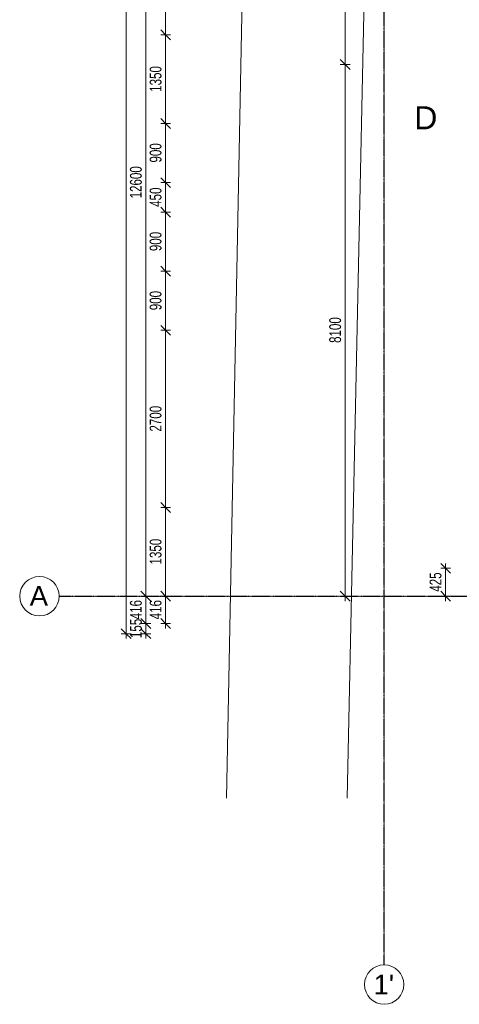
# Model space of a CAD drawing. Header units: millimetres. Extents: x -80560 to 110805, y -11020 to 52719.
# Tile 6 of 184: x 29345 to 36039, y 3783 to 18781. Entities that reach past the tile are written whole.
import ezdxf

# ---------------------------------------------------------------- set-up
doc = ezdxf.new("R2010")
doc.units = ezdxf.units.MM
doc.linetypes.add('CENTER2', pattern=[20, 8, -4, 4, -4])
for name, color, linetype, lineweight in [('A-ANNO-DIMS', 211, 'Continuous', 9), ('A-ANNO-DIMS-100', 211, 'Continuous', 9), ('A-DETL-MBND', 5, 'Continuous', 18), ('G-ANNO-SYMB', 111, 'Continuous', 9), ('S-GRID', 1, 'Continuous', 9), ('S-GRID-IDEN', 1, 'Continuous', 9)]:
    doc.layers.add(name, color=color, linetype=linetype, lineweight=lineweight)
doc.styles.add('Arial_3', font='arial.ttf', dxfattribs={"height": 350})
doc.styles.add('Arial_4', font='arial.ttf', dxfattribs={"height": 300})
doc.styles.add('Arial_5', font='arial.ttf', dxfattribs={"width": 0.7, "height": 180})
doc.dimstyles.new('n3o_1_8', dxfattribs={"dimscale": 304.8, "dimtxt": 183.646692, "dimasz": 0.492126, "dimexe": 0.246063, "dimexo": 0.0625, "dimgap": 0.032808, "dimtad": 1, "dimdec": 0, "dimdsep": 46, "dimtxsty": 'Arial_5', "dimblk1": 'OBLIQUE', "dimblk2": 'OBLIQUE', "dimsah": 1, "dimcen": 0.09, "dimdle": 0.246063, "dimazin": 0, "dimtfac": 1, "dimtdec": 4, "dimtix": 1, "dimtmove": 0, "dimatfit": 3, "dimfxl": 0.246063, "dimfxlon": 1, "dimtvp": 1, "dimtolj": 1, "dimtzin": 0, "dimarcsym": 2})
doc.dimstyles.new('n3o_1_8_3', dxfattribs={"dimscale": 304.8, "dimtxt": 183.646692, "dimasz": 0.492126, "dimexe": 0.246063, "dimexo": 0.0625, "dimgap": 0.032808, "dimtad": 1, "dimdec": 0, "dimdsep": 46, "dimtxsty": 'Arial_5', "dimblk1": 'OBLIQUE', "dimblk2": 'OBLIQUE', "dimsah": 1, "dimcen": 0.09, "dimdle": 0.246063, "dimazin": 0, "dimtfac": 1, "dimtdec": 4, "dimtix": 1, "dimtmove": 0, "dimatfit": 3, "dimfxl": 0.246063, "dimfxlon": 1, "dimtvp": 1, "dimtolj": 1, "dimtzin": 0, "dimarcsym": 2})

# ---------------------------------------------------------------- blocks, each defined once
blk = doc.blocks.new('Leonardo College_EHA_1489_R18_CF_situatie_2020_rvt-1-DO_01 eerste verdieping')
at = {"layer": 'A-DETL-MBND', "color": 254}
for p, q in [((7599, 6923), (8434, 49581)), ((8434, 49581), (7599, 6923)), ((9438, 6923), (9965, 32055)), ((9941, 30921), (9438, 6923))]:
    blk.add_line(p, q, dxfattribs=at)
blk = doc.blocks.new('Grid - r_3_0mm-316018-DO_01 eerste verdieping')
at = {"layer": 'S-GRID-IDEN'}
blk.add_circle((0, 0), 3, dxfattribs=at)
blk = doc.blocks.new('DIMBLOCK107-DO_01 eerste verdieping')
at = {"layer": 'A-ANNO-DIMS-100'}
for p, q in [((31567, 21250), (31492, 21325)), ((31642, 21250), (31492, 21250)), ((31567, 21250), (31567, 18550)), ((31567, 21250), (31642, 21175)), ((31567, 21250), (31642, 21250)), ((31567, 18550), (31492, 18625)), ((31642, 18550), (31492, 18550)), ((31567, 18550), (31642, 18475)), ((31567, 18550), (31642, 18550))]:
    blk.add_line(p, q, dxfattribs=at)
at = {"layer": 'A-ANNO-DIMS-100', "color": 0, "insert": (31324, 19708), "char_height": 180, "width": 461.09, "attachment_point": 1, "rotation": 90, "line_spacing_factor": 0.941778, "style": 'Arial_5'}
blk.add_mtext('2700', dxfattribs=at)
blk = doc.blocks.new('_Oblique')
at = {"color": 0, "linetype": 'ByBlock', "lineweight": -2}
blk.add_line((-0.5, -0.5), (0.5, 0.5), dxfattribs=at)
blk = doc.blocks.new('DIMBLOCK108-DO_01 eerste verdieping')
at = {"layer": 'A-ANNO-DIMS-100'}
for p, q in [((31567, 18550), (31492, 18625)), ((31642, 18550), (31492, 18550)), ((31567, 18550), (31567, 17200)), ((31567, 18550), (31642, 18475)), ((31567, 18550), (31642, 18550)), ((31567, 17200), (31492, 17275)), ((31642, 17200), (31492, 17200)), ((31567, 17200), (31642, 17125)), ((31567, 17200), (31642, 17200))]:
    blk.add_line(p, q, dxfattribs=at)
at = {"layer": 'A-ANNO-DIMS-100', "color": 0, "insert": (31324, 17683), "char_height": 180, "width": 461.09, "attachment_point": 1, "rotation": 90, "line_spacing_factor": 0.941778, "style": 'Arial_5'}
blk.add_mtext('1350', dxfattribs=at)
blk = doc.blocks.new('DIMBLOCK109-DO_01 eerste verdieping')
at = {"layer": 'A-ANNO-DIMS-100'}
for p, q in [((31567, 17200), (31492, 17275)), ((31642, 17200), (31492, 17200)), ((31567, 17200), (31567, 16300)), ((31567, 17200), (31642, 17125)), ((31567, 17200), (31642, 17200)), ((31567, 16300), (31492, 16375)), ((31642, 16300), (31492, 16300)), ((31567, 16300), (31642, 16225)), ((31567, 16300), (31642, 16300))]:
    blk.add_line(p, q, dxfattribs=at)
at = {"layer": 'A-ANNO-DIMS-100', "color": 0, "insert": (31324, 16606), "char_height": 180, "width": 345.82, "attachment_point": 1, "rotation": 90, "line_spacing_factor": 0.941778, "style": 'Arial_5'}
blk.add_mtext('900', dxfattribs=at)
blk = doc.blocks.new('DIMBLOCK110-DO_01 eerste verdieping')
at = {"layer": 'A-ANNO-DIMS-100'}
for p, q in [((31567, 16300), (31492, 16375)), ((31642, 16300), (31492, 16300)), ((31567, 16300), (31567, 15850)), ((31567, 16300), (31642, 16225)), ((31567, 16300), (31642, 16300)), ((31567, 15850), (31492, 15925)), ((31642, 15850), (31492, 15850)), ((31567, 15850), (31642, 15775)), ((31567, 15850), (31642, 15850))]:
    blk.add_line(p, q, dxfattribs=at)
at = {"layer": 'A-ANNO-DIMS-100', "color": 0, "insert": (31324, 15931), "char_height": 180, "width": 345.82, "attachment_point": 1, "rotation": 90, "line_spacing_factor": 0.941778, "style": 'Arial_5'}
blk.add_mtext('450', dxfattribs=at)
blk = doc.blocks.new('DIMBLOCK111-DO_01 eerste verdieping')
at = {"layer": 'A-ANNO-DIMS-100'}
for p, q in [((31567, 15850), (31492, 15925)), ((31642, 15850), (31492, 15850)), ((31567, 15850), (31567, 14950)), ((31567, 15850), (31642, 15775)), ((31567, 15850), (31642, 15850)), ((31567, 14950), (31492, 15025)), ((31642, 14950), (31492, 14950)), ((31567, 14950), (31642, 14875)), ((31567, 14950), (31642, 14950))]:
    blk.add_line(p, q, dxfattribs=at)
at = {"layer": 'A-ANNO-DIMS-100', "color": 0, "insert": (31324, 15256), "char_height": 180, "width": 345.82, "attachment_point": 1, "rotation": 90, "line_spacing_factor": 0.941778, "style": 'Arial_5'}
blk.add_mtext('900', dxfattribs=at)
blk = doc.blocks.new('DIMBLOCK112-DO_01 eerste verdieping')
at = {"layer": 'A-ANNO-DIMS-100'}
for p, q in [((31567, 14950), (31492, 15025)), ((31642, 14950), (31492, 14950)), ((31567, 14950), (31567, 14050)), ((31567, 14950), (31642, 14875)), ((31567, 14950), (31642, 14950)), ((31567, 14050), (31492, 14125)), ((31642, 14050), (31492, 14050)), ((31567, 14050), (31642, 13975)), ((31567, 14050), (31642, 14050))]:
    blk.add_line(p, q, dxfattribs=at)
at = {"layer": 'A-ANNO-DIMS-100', "color": 0, "insert": (31324, 14356), "char_height": 180, "width": 345.82, "attachment_point": 1, "rotation": 90, "line_spacing_factor": 0.941778, "style": 'Arial_5'}
blk.add_mtext('900', dxfattribs=at)
blk = doc.blocks.new('DIMBLOCK113-DO_01 eerste verdieping')
at = {"layer": 'A-ANNO-DIMS-100'}
for p, q in [((31567, 14050), (31492, 14125)), ((31642, 14050), (31492, 14050)), ((31567, 14050), (31567, 11350)), ((31567, 14050), (31642, 13975)), ((31567, 14050), (31642, 14050)), ((31567, 11350), (31492, 11425)), ((31642, 11350), (31492, 11350)), ((31567, 11350), (31642, 11275)), ((31567, 11350), (31642, 11350))]:
    blk.add_line(p, q, dxfattribs=at)
at = {"layer": 'A-ANNO-DIMS-100', "color": 0, "insert": (31324, 12508), "char_height": 180, "width": 461.09, "attachment_point": 1, "rotation": 90, "line_spacing_factor": 0.941778, "style": 'Arial_5'}
blk.add_mtext('2700', dxfattribs=at)
blk = doc.blocks.new('DIMBLOCK114-DO_01 eerste verdieping')
at = {"layer": 'A-ANNO-DIMS-100'}
for p, q in [((31567, 11350), (31492, 11425)), ((31642, 11350), (31492, 11350)), ((31567, 11350), (31567, 10000)), ((31567, 11350), (31642, 11275)), ((31567, 11350), (31642, 11350)), ((31567, 10000), (31492, 10075)), ((31642, 10000), (31492, 10000)), ((31567, 10000), (31642, 9925)), ((31567, 10000), (31642, 10000))]:
    blk.add_line(p, q, dxfattribs=at)
at = {"layer": 'A-ANNO-DIMS-100', "color": 0, "insert": (31324, 10483), "char_height": 180, "width": 461.09, "attachment_point": 1, "rotation": 90, "line_spacing_factor": 0.941778, "style": 'Arial_5'}
blk.add_mtext('1350', dxfattribs=at)
blk = doc.blocks.new('DIMBLOCK115-DO_01 eerste verdieping')
at = {"layer": 'A-ANNO-DIMS-100'}
for p, q in [((31567, 10000), (31492, 10075)), ((31642, 10000), (31492, 10000)), ((31567, 10000), (31567, 9509)), ((31567, 10000), (31642, 9925)), ((31567, 10000), (31642, 10000)), ((31567, 9584), (31492, 9659)), ((31642, 9584), (31492, 9584)), ((31567, 9584), (31642, 9509)), ((31567, 9584), (31642, 9584))]:
    blk.add_line(p, q, dxfattribs=at)
at = {"layer": 'A-ANNO-DIMS-100', "color": 0, "insert": (31324, 9648), "char_height": 180, "width": 345.82, "attachment_point": 1, "rotation": 90, "line_spacing_factor": 0.941778, "style": 'Arial_5'}
blk.add_mtext('416', dxfattribs=at)
blk = doc.blocks.new('DIMBLOCK125-DO_01 eerste verdieping')
at = {"layer": 'A-ANNO-DIMS-100'}
for p, q in [((31267, 9584), (31192, 9659)), ((31342, 9584), (31192, 9584)), ((31267, 9429), (31192, 9504)), ((31267, 9354), (31267, 9584)), ((31267, 9584), (31342, 9509)), ((31267, 9584), (31342, 9584)), ((31342, 9429), (31192, 9429)), ((31267, 9429), (31342, 9354)), ((31267, 9429), (31342, 9429))]:
    blk.add_line(p, q, dxfattribs=at)
at = {"layer": 'A-ANNO-DIMS-100', "color": 0, "insert": (31024, 9362), "char_height": 180, "width": 345.82, "attachment_point": 1, "rotation": 90, "line_spacing_factor": 0.941778, "style": 'Arial_5'}
blk.add_mtext('155', dxfattribs=at)
blk = doc.blocks.new('DIMBLOCK126-DO_01 eerste verdieping')
at = {"layer": 'A-ANNO-DIMS-100'}
for p, q in [((31267, 10000), (31192, 10075)), ((31192, 10000), (31342, 10000)), ((31267, 10000), (31192, 10000)), ((31267, 9584), (31267, 10000)), ((31267, 10000), (31342, 9925)), ((31267, 9584), (31192, 9659)), ((31342, 9584), (31192, 9584)), ((31267, 9584), (31342, 9509)), ((31267, 9584), (31342, 9584))]:
    blk.add_line(p, q, dxfattribs=at)
at = {"layer": 'A-ANNO-DIMS-100', "color": 0, "insert": (31024, 9648), "char_height": 180, "width": 345.82, "attachment_point": 1, "rotation": 90, "line_spacing_factor": 0.941778, "style": 'Arial_5'}
blk.add_mtext('416', dxfattribs=at)
blk = doc.blocks.new('DIMBLOCK127-DO_01 eerste verdieping')
at = {"layer": 'A-ANNO-DIMS-100'}
for p, q in [((31267, 22600), (31192, 22675)), ((31192, 22600), (31342, 22600)), ((31267, 22600), (31192, 22600)), ((31267, 10000), (31267, 22600)), ((31267, 22600), (31342, 22525)), ((31267, 10000), (31192, 10075)), ((31192, 10000), (31342, 10000)), ((31267, 10000), (31192, 10000)), ((31267, 10000), (31342, 9925))]:
    blk.add_line(p, q, dxfattribs=at)
at = {"layer": 'A-ANNO-DIMS-100', "color": 0, "insert": (31024, 16060), "char_height": 180, "width": 576.37, "attachment_point": 1, "rotation": 90, "line_spacing_factor": 0.941778, "style": 'Arial_5'}
blk.add_mtext('12600', dxfattribs=at)
blk = doc.blocks.new('DIMBLOCK347-DO_01 eerste verdieping')
at = {"layer": 'A-ANNO-DIMS-100'}
for p, q in [((30967, 48371), (30892, 48446)), ((30967, 48446), (30967, 9354)), ((31042, 48371), (30892, 48371)), ((30967, 48371), (31042, 48296)), ((30967, 48371), (31042, 48371)), ((30967, 9429), (30892, 9504)), ((31042, 9429), (30892, 9429)), ((30967, 9429), (31042, 9354)), ((30967, 9429), (31042, 9429))]:
    blk.add_line(p, q, dxfattribs=at)
at = {"layer": 'A-ANNO-DIMS-100', "color": 0, "insert": (30724, 28660), "char_height": 180, "width": 576.37, "attachment_point": 1, "rotation": 90, "line_spacing_factor": 0.941778, "style": 'Arial_5'}
blk.add_mtext('38942', dxfattribs=at)
blk = doc.blocks.new('DIMBLOCK612-DO_01 eerste verdieping')
at = {"layer": 'A-ANNO-DIMS-100'}
for p, q in [((35831, 10425), (35756, 10500)), ((35831, 9925), (35831, 10500)), ((35906, 10425), (35756, 10425)), ((35831, 10425), (35906, 10350)), ((35831, 10425), (35906, 10425)), ((35831, 10000), (35756, 10075)), ((35906, 10000), (35756, 10000)), ((35831, 10000), (35906, 9925)), ((35831, 10000), (35906, 10000))]:
    blk.add_line(p, q, dxfattribs=at)
at = {"layer": 'A-ANNO-DIMS-100', "color": 0, "insert": (35587, 10068), "char_height": 180, "width": 345.82, "attachment_point": 1, "rotation": 90, "line_spacing_factor": 0.941778, "style": 'Arial_5'}
blk.add_mtext('425', dxfattribs=at)
blk = doc.blocks.new('DIMBLOCK622-DO_01 eerste verdieping')
at = {"layer": 'A-ANNO-DIMS-100'}
for p, q in [((34302, 18100), (34227, 18175)), ((34377, 18100), (34227, 18100)), ((34302, 9925), (34302, 18100)), ((34302, 18100), (34377, 18025)), ((34302, 18100), (34377, 18100)), ((34302, 10000), (34227, 10075)), ((34227, 10000), (34377, 10000)), ((34302, 10000), (34227, 10000)), ((34302, 10000), (34377, 9925))]:
    blk.add_line(p, q, dxfattribs=at)
at = {"layer": 'A-ANNO-DIMS-100', "color": 0, "insert": (34058, 13858), "char_height": 180, "width": 461.09, "attachment_point": 1, "rotation": 90, "line_spacing_factor": 0.941778, "style": 'Arial_5'}
blk.add_mtext('8100', dxfattribs=at)
blk = doc.blocks.new('DIMBLOCK623-DO_01 eerste verdieping')
at = {"layer": 'A-ANNO-DIMS-100'}
for p, q in [((34302, 22600), (34227, 22675)), ((34227, 22600), (34377, 22600)), ((34302, 22600), (34227, 22600)), ((34302, 18100), (34302, 22600)), ((34302, 22600), (34377, 22525)), ((34302, 18100), (34227, 18175)), ((34377, 18100), (34227, 18100)), ((34302, 18100), (34377, 18025)), ((34302, 18100), (34377, 18100))]:
    blk.add_line(p, q, dxfattribs=at)
at = {"layer": 'A-ANNO-DIMS-100', "color": 0, "insert": (34058, 20158), "char_height": 180, "width": 461.09, "attachment_point": 1, "rotation": 90, "line_spacing_factor": 0.941778, "style": 'Arial_5'}
blk.add_mtext('4500', dxfattribs=at)

msp = doc.modelspace()

# ---------------------------------------------------------------- linework, layer by layer
at = {"layer": 'S-GRID', "linetype": 'CENTER2', "lineweight": 25}
for p, q in [((34894.8, 4383.3), (34894.8, 52119.1)), ((29945.3, 10000), (110204.9, 10000))]:
    msp.add_line(p, q, dxfattribs=at)

# ---------------------------------------------------------------- block references
at = {"color": 250, "lineweight": 5}
msp.add_blockref('Leonardo College_EHA_1489_R18_CF_situatie_2020_rvt-1-DO_01 eerste verdieping', (24894.8, 0), dxfattribs=at)
at = {"layer": 'S-GRID-IDEN', "xscale": 99.99999999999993, "yscale": 99.99999999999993, "zscale": 99.99999999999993, "rotation": 269.9999999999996}
msp.add_blockref('Grid - r_3_0mm-316018-DO_01 eerste verdieping', (29645.3, 10000), dxfattribs=at)
at = {"layer": 'S-GRID-IDEN', "xscale": 99.99999999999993, "yscale": 99.99999999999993, "zscale": 99.99999999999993}
msp.add_blockref('Grid - r_3_0mm-316018-DO_01 eerste verdieping', (34894.8, 4083.3), dxfattribs=at)

# ---------------------------------------------------------------- texts
at = {"layer": 'G-ANNO-SYMB', "insert": (35352, 17462.3), "char_height": 350, "width": 432.911, "attachment_point": 1, "style": 'Arial_3'}
msp.add_mtext('D', dxfattribs=at)
at = {"layer": 'S-GRID-IDEN', "char_height": 300, "attachment_point": 1, "style": 'Arial_4'}
for s, insert, width in [('A', (29497.2, 10154.5), 344.726), ("1'", (34732.7, 4235.1), 384.81)]:
    msp.add_mtext(s, dxfattribs=dict(at, insert=insert, width=width))

# ---------------------------------------------------------------- dimensions: what is measured, and where the dimension line sits
at = {"layer": 'A-ANNO-DIMS'}
for base, p1, p2, dimstyle, override, picture, middle in [((30967.5, 9429), (31042.5, 48371), (31042.5, 9429), 'n3o_1_8_3', {"dimpost": '<>', "dimfxl": 38942}, 'DIMBLOCK347-DO_01 eerste verdieping', (30865.5, 28900)), ((31267.5, 22600), (31192.5, 10000), (31192.5, 22600), 'n3o_1_8', {"dimpost": '<>', "dimfxl": 12600}, 'DIMBLOCK127-DO_01 eerste verdieping', (31165.6, 16300)), ((34302, 22600), (34377, 18100), (34227, 22600), 'n3o_1_8_3', {"dimpost": '<>', "dimfxl": 4502.499306}, 'DIMBLOCK623-DO_01 eerste verdieping', (34200.1, 20350)), ((31567.5, 18550), (31642.5, 21250), (31642.5, 18550), 'n3o_1_8', {"dimpost": '<>', "dimfxl": 2700}, 'DIMBLOCK107-DO_01 eerste verdieping', (31465.6, 19900)), ((31567.5, 17200), (31642.5, 18550), (31642.5, 17200), 'n3o_1_8', {"dimpost": '<>', "dimfxl": 1350}, 'DIMBLOCK108-DO_01 eerste verdieping', (31465.5, 17875)), ((34302, 18100), (34227, 10000), (34377, 18100), 'n3o_1_8_3', {"dimpost": '<>', "dimfxl": 8101.38877}, 'DIMBLOCK622-DO_01 eerste verdieping', (34200.1, 14050)), ((31567.5, 16300), (31642.5, 17200), (31642.5, 16300), 'n3o_1_8', {"dimpost": '<>', "dimfxl": 900}, 'DIMBLOCK109-DO_01 eerste verdieping', (31465.6, 16750)), ((31567.5, 15850), (31642.5, 16300), (31642.5, 15850), 'n3o_1_8', {"dimpost": '<>', "dimfxl": 450}, 'DIMBLOCK110-DO_01 eerste verdieping', (31465.6, 16075)), ((31567.5, 14950), (31642.5, 15850), (31642.5, 14950), 'n3o_1_8', {"dimpost": '<>', "dimfxl": 900}, 'DIMBLOCK111-DO_01 eerste verdieping', (31465.6, 15400)), ((31567.5, 14050), (31642.5, 14950), (31642.5, 14050), 'n3o_1_8', {"dimpost": '<>', "dimfxl": 900}, 'DIMBLOCK112-DO_01 eerste verdieping', (31465.6, 14500)), ((31567.5, 11350), (31642.5, 14050), (31642.5, 11350), 'n3o_1_8', {"dimpost": '<>', "dimfxl": 2700}, 'DIMBLOCK113-DO_01 eerste verdieping', (31465.6, 12700)), ((31567.5, 10000), (31642.5, 11350), (31642.5, 10000), 'n3o_1_8', {"dimpost": '<>', "dimfxl": 1350}, 'DIMBLOCK114-DO_01 eerste verdieping', (31465.5, 10675)), ((35830.6, 10425), (35905.6, 10000), (35905.6, 10425), 'n3o_1_8_3', {"dimpost": '<>', "dimfxl": 425}, 'DIMBLOCK612-DO_01 eerste verdieping', (35728.7, 10212.5)), ((31267.5, 10000), (31342.5, 9584), (31192.5, 10000), 'n3o_1_8', {"dimpost": '<>', "dimfxl": 442.217141}, 'DIMBLOCK126-DO_01 eerste verdieping', (31165.6, 9792)), ((31567.5, 9584), (31642.5, 10000), (31642.5, 9584), 'n3o_1_8', {"dimpost": '<>', "dimfxl": 416}, 'DIMBLOCK115-DO_01 eerste verdieping', (31465.6, 9792)), ((31267.5, 9584), (31342.5, 9429), (31342.5, 9584), 'n3o_1_8', {"dimpost": '<>', "dimfxl": 155}, 'DIMBLOCK125-DO_01 eerste verdieping', (31165.6, 9506.5))]:
    dim = msp.add_linear_dim(base=base, p1=p1, p2=p2, angle=90, dimstyle=dimstyle, override=override, dxfattribs=at)
    dim.commit()
    dim.dimension.update_dxf_attribs({"geometry": picture, "text_midpoint": middle})

doc.saveas('drawing.dxf')
